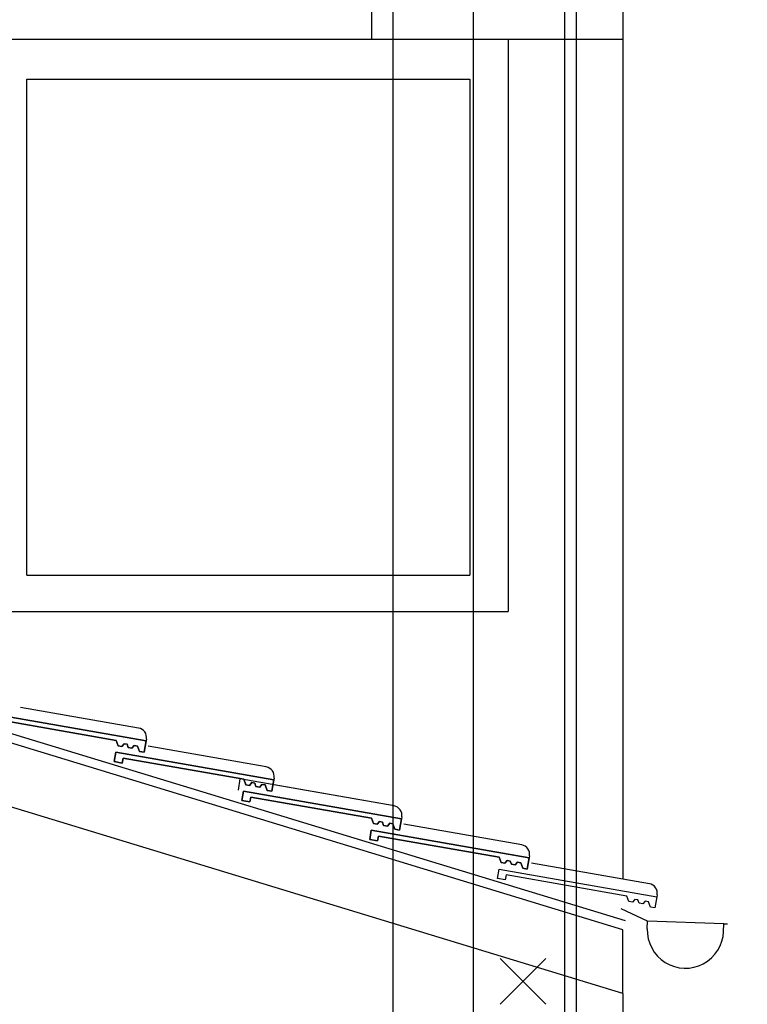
# Model space of a CAD drawing. Header units: millimetres. Extents: x 716 to 905, y 893 to 977.
# Tile 12 of 43: x 752.95 to 754.85, y 963.34 to 965.92. Entities that reach past the tile are written whole.
import ezdxf

# ---------------------------------------------------------------- set-up
doc = ezdxf.new("R2010")
doc.units = ezdxf.units.MM
doc.header["$MEASUREMENT"] = 0
doc.layers.add('$AUDIT-BAD-LAYER', color=7, linetype='Continuous')
doc.layers.add('HTSV_P1_BEMA_KONS_X04', color=7, linetype='Continuous')
doc.layers.add('HTSV_MT_MASH_GEBL_A01', color=122, linetype='Continuous', lineweight=18)
doc.styles.add('HTSV_KONS_BEMASS', font='romans.shx', dxfattribs={"width": 0.7, "bigfont": 'htsv_01.shx'})
doc.dimstyles.new('HTSV_KONS_04', dxfattribs={"dimtxt": 0.25, "dimasz": 0.18, "dimexe": 0.252, "dimexo": 0.0625, "dimgap": 0.1, "dimtad": 1, "dimdec": 3, "dimzin": 4, "dimdsep": 46, "dimtxsty": 'HTSV_KONS_BEMASS', "dimblk": 'ARCHTICK', "dimcen": 0.09, "dimdle": 0.252, "dimclrd": 7, "dimclre": 7, "dimclrt": 7, "dimadec": 0, "dimazin": 0, "dimtfac": 1, "dimtdec": 4, "dimtix": 1, "dimtmove": 2, "dimatfit": 3, "dimfxl": 0, "dimtvp": 1, "dimtolj": 1, "dimtzin": 0, "dimarcsym": 0})

# ---------------------------------------------------------------- blocks, each defined once
blk = doc.blocks.new('_ArchTick')
at = {"layer": 'HTSV_MT_MASH_GEBL_A01', "color": 0, "const_width": 0.15}
blk.add_lwpolyline([(-0.5, -0.5), (0.5, 0.5)], dxfattribs=at)
blk = doc.blocks.new('*D22')
at = {"layer": 'Defpoints', "color": 0}
for p in [(754.906, 974), (754.906, 960.4105), (757.106, 960.4105)]:
    blk.add_point(p, dxfattribs=at)
at = {"layer": 'HTSV_P1_BEMA_KONS_X04', "color": 7, "lineweight": -2}
for p, q in [((754.906, 961.4185), (754.906, 974.252)), ((757.106, 961.4185), (757.106, 974.252)), ((757.358, 974), (754.654, 974))]:
    blk.add_line(p, q, dxfattribs=at)
at = {"layer": 'HTSV_P1_BEMA_KONS_X04', "color": 7, "lineweight": -2, "xscale": 0.18, "yscale": 0.18, "zscale": 0.18, "rotation": 180}
blk.add_blockref('_ArchTick', (754.906, 974), dxfattribs=at)
at = {"layer": 'HTSV_P1_BEMA_KONS_X04', "color": 7, "lineweight": -2, "xscale": 0.18, "yscale": 0.18, "zscale": 0.18}
blk.add_blockref('_ArchTick', (757.106, 974), dxfattribs=at)
at = {"layer": 'HTSV_P1_BEMA_KONS_X04', "color": 7, "insert": (756.006, 974.225), "char_height": 0.25, "attachment_point": 5, "style": 'HTSV_KONS_BEMASS'}
blk.add_mtext('\\A1;2.200', dxfattribs=at)
blk = doc.blocks.new('*D23')
at = {"layer": 'Defpoints', "color": 0}
for p in [(754.406, 974), (754.406, 960.4105), (754.906, 960.4105)]:
    blk.add_point(p, dxfattribs=at)
at = {"layer": 'HTSV_P1_BEMA_KONS_X04', "color": 7, "lineweight": -2}
for p, q in [((754.406, 961.4185), (754.406, 974.252)), ((754.906, 961.4185), (754.906, 974.252)), ((754.406, 974), (754.226, 974)), ((754.906, 974), (754.406, 974)), ((754.906, 974), (755.086, 974))]:
    blk.add_line(p, q, dxfattribs=at)
at = {"layer": 'HTSV_P1_BEMA_KONS_X04', "color": 7, "lineweight": -2, "xscale": 0.18, "yscale": 0.18, "zscale": 0.18}
blk.add_blockref('_ArchTick', (754.406, 974), dxfattribs=at)
at = {"layer": 'HTSV_P1_BEMA_KONS_X04', "color": 7, "lineweight": -2, "xscale": 0.18, "yscale": 0.18, "zscale": 0.18, "rotation": 180}
blk.add_blockref('_ArchTick', (754.906, 974), dxfattribs=at)
at = {"layer": 'HTSV_P1_BEMA_KONS_X04', "color": 7, "insert": (754.656, 974.225), "char_height": 0.25, "attachment_point": 5, "style": 'HTSV_KONS_BEMASS'}
blk.add_mtext('\\A1;.500', dxfattribs=at)
blk = doc.blocks.new('*D24')
at = {"layer": 'Defpoints', "color": 0}
for p in [(754.376, 974), (754.376, 960.4105), (754.406, 960.4105)]:
    blk.add_point(p, dxfattribs=at)
at = {"layer": 'HTSV_P1_BEMA_KONS_X04', "color": 7, "lineweight": -2}
for p, q in [((754.376, 961.4185), (754.376, 974.252)), ((754.406, 961.4185), (754.406, 974.252)), ((754.376, 974), (754.196, 974)), ((754.406, 974), (754.376, 974)), ((754.406, 974), (754.586, 974))]:
    blk.add_line(p, q, dxfattribs=at)
at = {"layer": 'HTSV_P1_BEMA_KONS_X04', "color": 7, "lineweight": -2, "xscale": 0.18, "yscale": 0.18, "zscale": 0.18}
blk.add_blockref('_ArchTick', (754.376, 974), dxfattribs=at)
at = {"layer": 'HTSV_P1_BEMA_KONS_X04', "color": 7, "lineweight": -2, "xscale": 0.18, "yscale": 0.18, "zscale": 0.18, "rotation": 180}
blk.add_blockref('_ArchTick', (754.406, 974), dxfattribs=at)
at = {"layer": 'HTSV_P1_BEMA_KONS_X04', "color": 7, "insert": (754.3708, 973.5604), "char_height": 0.25, "attachment_point": 5, "style": 'HTSV_KONS_BEMASS'}
blk.add_mtext('\\A1;.030', dxfattribs=at)
blk = doc.blocks.new('*D25')
at = {"layer": 'Defpoints', "color": 0}
for p in [(754.136, 974), (754.136, 960.4105), (754.376, 960.4105)]:
    blk.add_point(p, dxfattribs=at)
at = {"layer": 'HTSV_P1_BEMA_KONS_X04', "color": 7, "lineweight": -2}
for p, q in [((754.136, 961.4185), (754.136, 974.252)), ((754.376, 961.4185), (754.376, 974.252)), ((754.136, 974), (753.956, 974)), ((754.376, 974), (754.136, 974)), ((754.376, 974), (754.556, 974))]:
    blk.add_line(p, q, dxfattribs=at)
at = {"layer": 'HTSV_P1_BEMA_KONS_X04', "color": 7, "lineweight": -2, "xscale": 0.18, "yscale": 0.18, "zscale": 0.18}
blk.add_blockref('_ArchTick', (754.136, 974), dxfattribs=at)
at = {"layer": 'HTSV_P1_BEMA_KONS_X04', "color": 7, "lineweight": -2, "xscale": 0.18, "yscale": 0.18, "zscale": 0.18, "rotation": 180}
blk.add_blockref('_ArchTick', (754.376, 974), dxfattribs=at)
at = {"layer": 'HTSV_P1_BEMA_KONS_X04', "color": 7, "insert": (754.256, 974.225), "char_height": 0.25, "attachment_point": 5, "style": 'HTSV_KONS_BEMASS'}
blk.add_mtext('\\A1;.240', dxfattribs=at)
blk = doc.blocks.new('*D26')
at = {"layer": 'Defpoints', "color": 0}
for p in [(753.926, 974), (754.136, 960.4105), (753.926, 960.2105)]:
    blk.add_point(p, dxfattribs=at)
at = {"layer": 'HTSV_P1_BEMA_KONS_X04', "color": 7, "lineweight": -2}
for p, q in [((753.926, 961.2185), (753.926, 974.252)), ((754.136, 961.4185), (754.136, 974.252)), ((754.388, 974), (753.674, 974))]:
    blk.add_line(p, q, dxfattribs=at)
at = {"layer": 'HTSV_P1_BEMA_KONS_X04', "color": 7, "lineweight": -2, "xscale": 0.18, "yscale": 0.18, "zscale": 0.18, "rotation": 180}
blk.add_blockref('_ArchTick', (753.926, 974), dxfattribs=at)
at = {"layer": 'HTSV_P1_BEMA_KONS_X04', "color": 7, "lineweight": -2, "xscale": 0.18, "yscale": 0.18, "zscale": 0.18}
blk.add_blockref('_ArchTick', (754.136, 974), dxfattribs=at)
at = {"layer": 'HTSV_P1_BEMA_KONS_X04', "color": 7, "insert": (753.6069, 974.2323), "char_height": 0.25, "attachment_point": 5, "style": 'HTSV_KONS_BEMASS'}
blk.add_mtext('\\A1;.210', dxfattribs=at)
blk = doc.blocks.new('*D27')
at = {"layer": 'Defpoints', "color": 0}
for p in [(746.426, 974), (746.426, 960.2105), (753.926, 960.2105)]:
    blk.add_point(p, dxfattribs=at)
at = {"layer": 'HTSV_P1_BEMA_KONS_X04', "color": 7, "lineweight": -2}
for p, q in [((746.426, 961.2185), (746.426, 974.252)), ((753.926, 961.2185), (753.926, 974.252)), ((754.178, 974), (746.174, 974))]:
    blk.add_line(p, q, dxfattribs=at)
at = {"layer": 'HTSV_P1_BEMA_KONS_X04', "color": 7, "lineweight": -2, "xscale": 0.18, "yscale": 0.18, "zscale": 0.18, "rotation": 180}
blk.add_blockref('_ArchTick', (746.426, 974), dxfattribs=at)
at = {"layer": 'HTSV_P1_BEMA_KONS_X04', "color": 7, "lineweight": -2, "xscale": 0.18, "yscale": 0.18, "zscale": 0.18}
blk.add_blockref('_ArchTick', (753.926, 974), dxfattribs=at)
at = {"layer": 'HTSV_P1_BEMA_KONS_X04', "color": 7, "insert": (750.176, 974.225), "char_height": 0.25, "attachment_point": 5, "style": 'HTSV_KONS_BEMASS'}
blk.add_mtext('\\A1;7.500', dxfattribs=at)
blk = doc.blocks.new('*D59')
at = {"layer": 'Defpoints', "color": 0}
for p in [(753.926, 973), (751.916, 963.0505), (753.926, 963.0505)]:
    blk.add_point(p, dxfattribs=at)
at = {"layer": 'HTSV_P1_BEMA_KONS_X04', "color": 7, "lineweight": -2}
for p, q in [((751.916, 963.7305), (751.916, 973.252)), ((753.926, 963.7305), (753.926, 973.252)), ((751.664, 973), (754.178, 973))]:
    blk.add_line(p, q, dxfattribs=at)
at = {"layer": 'HTSV_P1_BEMA_KONS_X04', "color": 7, "lineweight": -2, "xscale": 0.18, "yscale": 0.18, "zscale": 0.18, "rotation": 180}
blk.add_blockref('_ArchTick', (751.916, 973), dxfattribs=at)
at = {"layer": 'HTSV_P1_BEMA_KONS_X04', "color": 7, "lineweight": -2, "xscale": 0.18, "yscale": 0.18, "zscale": 0.18}
blk.add_blockref('_ArchTick', (753.926, 973), dxfattribs=at)
at = {"layer": 'HTSV_P1_BEMA_KONS_X04', "color": 7, "insert": (752.921, 973.225), "char_height": 0.25, "attachment_point": 5, "style": 'HTSV_KONS_BEMASS'}
blk.add_mtext('\\A1;2.010', dxfattribs=at)

msp = doc.modelspace()

# ---------------------------------------------------------------- linework, layer by layer
at = {"layer": '$AUDIT-BAD-LAYER'}
for p, q in [((754.528, 966.6777), (754.528, 963.6688)), ((754.528, 966.6777), (754.528, 963.6688)), ((753.8692, 966.2952), (753.8692, 965.8705)), ((753.8692, 966.2952), (753.8692, 965.8705)), ((750.176, 965.8705), (754.528, 965.8705)), ((750.176, 965.8705), (754.528, 965.8705)), ((754.2272, 965.8705), (754.2272, 964.3705)), ((754.2272, 965.8705), (754.2272, 964.3705)), ((752.9657, 965.7658), (754.1272, 965.7658)), ((752.9657, 964.4658), (752.9657, 965.7658)), ((752.9657, 965.7658), (754.1272, 965.7658)), ((752.9657, 964.4658), (752.9657, 965.7658)), ((754.1272, 965.7658), (754.1272, 964.4658)), ((754.1272, 965.7658), (754.1272, 964.4658)), ((754.535, 963.5592), (750.176, 964.8879)), ((754.535, 963.5592), (750.176, 964.8879)), ((754.528, 963.5362), (750.176, 964.8628)), ((754.528, 963.5362), (750.176, 964.8628)), ((754.528, 963.369), (750.176, 964.6955)), ((754.528, 963.369), (750.176, 964.6955)), ((752.9657, 964.4658), (754.1272, 964.4658)), ((752.9657, 964.4658), (754.1272, 964.4658)), ((752.5015, 964.3705), (754.2272, 964.3705)), ((752.5015, 964.3705), (754.2272, 964.3705)), ((753.2584, 964.0648), (752.9489, 964.119)), ((753.2584, 964.0648), (752.9489, 964.119)), ((753.2779, 964.0309), (752.8642, 964.1033)), ((752.8642, 964.1033), (753.2779, 964.0309)), ((753.2779, 964.0309), (752.8642, 964.1033)), ((752.8642, 964.1033), (753.2779, 964.0309)), ((752.8828, 964.0879), (753.1995, 964.0324)), ((753.1995, 964.0324), (752.8828, 964.0879)), ((752.8828, 964.0879), (753.1995, 964.0324)), ((753.1995, 964.0324), (752.8828, 964.0879)), ((753.2787, 964.0358), (753.2779, 964.0309)), ((753.2787, 964.0358), (753.2779, 964.0309)), ((753.1995, 964.0324), (753.2046, 964.0183)), ((753.2046, 964.0183), (753.1995, 964.0324)), ((753.1995, 964.0324), (753.2046, 964.0183)), ((753.2046, 964.0183), (753.1995, 964.0324)), ((753.2046, 964.0183), (753.2145, 964.0166)), ((753.2145, 964.0166), (753.2046, 964.0183)), ((753.2046, 964.0183), (753.2145, 964.0166)), ((753.2145, 964.0166), (753.2046, 964.0183)), ((753.2145, 964.0166), (753.2204, 964.0237)), ((753.2204, 964.0237), (753.2145, 964.0166)), ((753.2145, 964.0166), (753.2204, 964.0237)), ((753.2204, 964.0237), (753.2145, 964.0166)), ((753.2204, 964.0237), (753.228, 964.0224)), ((753.228, 964.0224), (753.2204, 964.0237)), ((753.2204, 964.0237), (753.228, 964.0224)), ((753.228, 964.0224), (753.2204, 964.0237)), ((753.228, 964.0224), (753.2312, 964.0137)), ((753.2312, 964.0137), (753.228, 964.0224)), ((753.228, 964.0224), (753.2312, 964.0137)), ((753.2312, 964.0137), (753.228, 964.0224)), ((753.2312, 964.0137), (753.241, 964.012)), ((753.241, 964.012), (753.2312, 964.0137)), ((753.2312, 964.0137), (753.241, 964.012)), ((753.241, 964.012), (753.2312, 964.0137)), ((753.241, 964.012), (753.247, 964.0191)), ((753.247, 964.0191), (753.241, 964.012)), ((753.241, 964.012), (753.247, 964.0191)), ((753.247, 964.0191), (753.241, 964.012)), ((753.247, 964.0191), (753.2557, 964.0175)), ((753.2557, 964.0175), (753.247, 964.0191)), ((753.247, 964.0191), (753.2557, 964.0175)), ((753.2557, 964.0175), (753.247, 964.0191)), ((753.2557, 964.0175), (753.2609, 964.0034)), ((753.2609, 964.0034), (753.2557, 964.0175)), ((753.2557, 964.0175), (753.2609, 964.0034)), ((753.2609, 964.0034), (753.2557, 964.0175)), ((753.2727, 964.0014), (753.2779, 964.0309)), ((753.2779, 964.0309), (753.2727, 964.0014)), ((753.2727, 964.0014), (753.2779, 964.0309)), ((753.2779, 964.0309), (753.2727, 964.0014)), ((753.5932, 963.9627), (753.2837, 964.0169)), ((753.5932, 963.9627), (753.2837, 964.0169)), ((753.199, 964.0013), (753.1946, 963.9767)), ((753.1946, 963.9767), (753.199, 964.0013)), ((753.199, 964.0013), (753.1946, 963.9767)), ((753.1946, 963.9767), (753.199, 964.0013)), ((753.6127, 963.9289), (753.199, 964.0013)), ((753.199, 964.0013), (753.6127, 963.9289)), ((753.6127, 963.9289), (753.199, 964.0013)), ((753.199, 964.0013), (753.6127, 963.9289)), ((753.2153, 963.973), (753.2176, 963.9858)), ((753.2176, 963.9858), (753.2153, 963.973)), ((753.2153, 963.973), (753.2176, 963.9858)), ((753.2176, 963.9858), (753.2153, 963.973)), ((753.2176, 963.9858), (753.5343, 963.9304)), ((753.5343, 963.9304), (753.2176, 963.9858)), ((753.2176, 963.9858), (753.5343, 963.9304)), ((753.5343, 963.9304), (753.2176, 963.9858)), ((753.2609, 964.0034), (753.2727, 964.0014)), ((753.2727, 964.0014), (753.2609, 964.0034)), ((753.2609, 964.0034), (753.2727, 964.0014)), ((753.2727, 964.0014), (753.2609, 964.0034)), ((753.1946, 963.9767), (753.2153, 963.973)), ((753.2153, 963.973), (753.1946, 963.9767)), ((753.1946, 963.9767), (753.2153, 963.973)), ((753.2153, 963.973), (753.1946, 963.9767)), ((753.5241, 963.9314), (753.519, 963.9018)), ((753.5241, 963.9314), (753.519, 963.9018)), ((753.928, 963.8607), (753.5241, 963.9314)), ((753.928, 963.8607), (753.5241, 963.9314)), ((753.5343, 963.9304), (753.5394, 963.9163)), ((753.5394, 963.9163), (753.5343, 963.9304)), ((753.5343, 963.9304), (753.5394, 963.9163)), ((753.5394, 963.9163), (753.5343, 963.9304)), ((753.6135, 963.9338), (753.6127, 963.9289)), ((753.6135, 963.9338), (753.6127, 963.9289)), ((753.5394, 963.9163), (753.5492, 963.9146)), ((753.5492, 963.9146), (753.5394, 963.9163)), ((753.5394, 963.9163), (753.5492, 963.9146)), ((753.5492, 963.9146), (753.5394, 963.9163)), ((753.5492, 963.9146), (753.5552, 963.9217)), ((753.5552, 963.9217), (753.5492, 963.9146)), ((753.5492, 963.9146), (753.5552, 963.9217)), ((753.5552, 963.9217), (753.5492, 963.9146)), ((753.5552, 963.9217), (753.5628, 963.9203)), ((753.5628, 963.9203), (753.5552, 963.9217)), ((753.5552, 963.9217), (753.5628, 963.9203)), ((753.5628, 963.9203), (753.5552, 963.9217)), ((753.5628, 963.9203), (753.566, 963.9116)), ((753.566, 963.9116), (753.5628, 963.9203)), ((753.5628, 963.9203), (753.566, 963.9116)), ((753.566, 963.9116), (753.5628, 963.9203)), ((753.566, 963.9116), (753.5758, 963.9099)), ((753.5758, 963.9099), (753.566, 963.9116)), ((753.566, 963.9116), (753.5758, 963.9099)), ((753.5758, 963.9099), (753.566, 963.9116)), ((753.5758, 963.9099), (753.5818, 963.917)), ((753.5818, 963.917), (753.5758, 963.9099)), ((753.5758, 963.9099), (753.5818, 963.917)), ((753.5818, 963.917), (753.5758, 963.9099)), ((753.5818, 963.917), (753.5905, 963.9155)), ((753.5905, 963.9155), (753.5818, 963.917)), ((753.5818, 963.917), (753.5905, 963.9155)), ((753.5905, 963.9155), (753.5818, 963.917)), ((753.5905, 963.9155), (753.5957, 963.9014)), ((753.5957, 963.9014), (753.5905, 963.9155)), ((753.5905, 963.9155), (753.5957, 963.9014)), ((753.5957, 963.9014), (753.5905, 963.9155)), ((753.6075, 963.8993), (753.6127, 963.9289)), ((753.6127, 963.9289), (753.6075, 963.8993)), ((753.6075, 963.8993), (753.6127, 963.9289)), ((753.6127, 963.9289), (753.6075, 963.8993)), ((753.928, 963.8607), (753.6185, 963.9149)), ((753.928, 963.8607), (753.6185, 963.9149)), ((753.5337, 963.8992), (753.5294, 963.8746)), ((753.5294, 963.8746), (753.5337, 963.8992)), ((753.5337, 963.8992), (753.5294, 963.8746)), ((753.5294, 963.8746), (753.5337, 963.8992)), ((753.9475, 963.8268), (753.5337, 963.8992)), ((753.5337, 963.8992), (753.9475, 963.8268)), ((753.9475, 963.8268), (753.5337, 963.8992)), ((753.5337, 963.8992), (753.9475, 963.8268)), ((753.5501, 963.871), (753.5524, 963.8838)), ((753.5524, 963.8838), (753.5501, 963.871)), ((753.5501, 963.871), (753.5524, 963.8838)), ((753.5524, 963.8838), (753.5501, 963.871)), ((753.5524, 963.8838), (753.869, 963.8283)), ((753.869, 963.8283), (753.5524, 963.8838)), ((753.5524, 963.8838), (753.869, 963.8283)), ((753.869, 963.8283), (753.5524, 963.8838)), ((753.5957, 963.9014), (753.6075, 963.8993)), ((753.6075, 963.8993), (753.5957, 963.9014)), ((753.5957, 963.9014), (753.6075, 963.8993)), ((753.6075, 963.8993), (753.5957, 963.9014)), ((753.5294, 963.8746), (753.5501, 963.871)), ((753.5501, 963.871), (753.5294, 963.8746)), ((753.5294, 963.8746), (753.5501, 963.871)), ((753.5501, 963.871), (753.5294, 963.8746)), ((753.869, 963.8283), (753.8742, 963.8142)), ((753.8742, 963.8142), (753.869, 963.8283)), ((753.869, 963.8283), (753.8742, 963.8142)), ((753.8742, 963.8142), (753.869, 963.8283)), ((753.9423, 963.7973), (753.9475, 963.8268)), ((753.9475, 963.8268), (753.9423, 963.7973)), ((753.9423, 963.7973), (753.9475, 963.8268)), ((753.9475, 963.8268), (753.9423, 963.7973)), ((753.9483, 963.8317), (753.9475, 963.8268)), ((753.9483, 963.8317), (753.9475, 963.8268)), ((753.9483, 963.8317), (753.9475, 963.8268)), ((753.9483, 963.8317), (753.9475, 963.8268)), ((753.8742, 963.8142), (753.884, 963.8125)), ((753.884, 963.8125), (753.8742, 963.8142)), ((753.8742, 963.8142), (753.884, 963.8125)), ((753.884, 963.8125), (753.8742, 963.8142)), ((753.884, 963.8125), (753.89, 963.8196)), ((753.89, 963.8196), (753.884, 963.8125)), ((753.884, 963.8125), (753.89, 963.8196)), ((753.89, 963.8196), (753.884, 963.8125)), ((753.89, 963.8196), (753.8976, 963.8183)), ((753.8976, 963.8183), (753.89, 963.8196)), ((753.89, 963.8196), (753.8976, 963.8183)), ((753.8976, 963.8183), (753.89, 963.8196)), ((753.8976, 963.8183), (753.9008, 963.8096)), ((753.9008, 963.8096), (753.8976, 963.8183)), ((753.8976, 963.8183), (753.9008, 963.8096)), ((753.9008, 963.8096), (753.8976, 963.8183)), ((753.9008, 963.8096), (753.9106, 963.8079)), ((753.9106, 963.8079), (753.9008, 963.8096)), ((753.9008, 963.8096), (753.9106, 963.8079)), ((753.9106, 963.8079), (753.9008, 963.8096)), ((753.9106, 963.8079), (753.9166, 963.815)), ((753.9166, 963.815), (753.9106, 963.8079)), ((753.9106, 963.8079), (753.9166, 963.815)), ((753.9166, 963.815), (753.9106, 963.8079)), ((753.9166, 963.815), (753.9253, 963.8134)), ((753.9253, 963.8134), (753.9166, 963.815)), ((753.9166, 963.815), (753.9253, 963.8134)), ((753.9253, 963.8134), (753.9166, 963.815)), ((753.9253, 963.8134), (753.9305, 963.7993)), ((753.9305, 963.7993), (753.9253, 963.8134)), ((753.9253, 963.8134), (753.9305, 963.7993)), ((753.9305, 963.7993), (753.9253, 963.8134)), ((754.2628, 963.7586), (753.9533, 963.8128)), ((754.2628, 963.7586), (753.9533, 963.8128)), ((753.8685, 963.7972), (753.8642, 963.7726)), ((753.8642, 963.7726), (753.8685, 963.7972)), ((753.8685, 963.7972), (753.8642, 963.7726)), ((753.8642, 963.7726), (753.8685, 963.7972)), ((754.2822, 963.7248), (753.8685, 963.7972)), ((753.8685, 963.7972), (754.2822, 963.7248)), ((754.2822, 963.7248), (753.8685, 963.7972)), ((753.8685, 963.7972), (754.2822, 963.7248)), ((753.8849, 963.7689), (753.8872, 963.7817)), ((753.8872, 963.7817), (753.8849, 963.7689)), ((753.8849, 963.7689), (753.8872, 963.7817)), ((753.8872, 963.7817), (753.8849, 963.7689)), ((753.8872, 963.7817), (754.2038, 963.7263)), ((754.2038, 963.7263), (753.8872, 963.7817)), ((753.8872, 963.7817), (754.2038, 963.7263)), ((754.2038, 963.7263), (753.8872, 963.7817)), ((753.9305, 963.7993), (753.9423, 963.7973)), ((753.9423, 963.7973), (753.9305, 963.7993)), ((753.9305, 963.7993), (753.9423, 963.7973)), ((753.9423, 963.7973), (753.9305, 963.7993)), ((753.8642, 963.7726), (753.8849, 963.7689)), ((753.8849, 963.7689), (753.8642, 963.7726)), ((753.8642, 963.7726), (753.8849, 963.7689)), ((753.8849, 963.7689), (753.8642, 963.7726)), ((754.2038, 963.7263), (754.209, 963.7122)), ((754.209, 963.7122), (754.2038, 963.7263)), ((754.2038, 963.7263), (754.209, 963.7122)), ((754.209, 963.7122), (754.2038, 963.7263)), ((754.2771, 963.6952), (754.2822, 963.7248)), ((754.2822, 963.7248), (754.2771, 963.6952)), ((754.2771, 963.6952), (754.2822, 963.7248)), ((754.2822, 963.7248), (754.2771, 963.6952)), ((754.2831, 963.7297), (754.2822, 963.7248)), ((754.2831, 963.7297), (754.2822, 963.7248)), ((754.209, 963.7122), (754.2188, 963.7105)), ((754.2188, 963.7105), (754.209, 963.7122)), ((754.209, 963.7122), (754.2188, 963.7105)), ((754.2188, 963.7105), (754.209, 963.7122)), ((754.2188, 963.7105), (754.2248, 963.7176)), ((754.2248, 963.7176), (754.2188, 963.7105)), ((754.2188, 963.7105), (754.2248, 963.7176)), ((754.2248, 963.7176), (754.2188, 963.7105)), ((754.2248, 963.7176), (754.2324, 963.7162)), ((754.2324, 963.7162), (754.2248, 963.7176)), ((754.2248, 963.7176), (754.2324, 963.7162)), ((754.2324, 963.7162), (754.2248, 963.7176)), ((754.2324, 963.7162), (754.2356, 963.7075)), ((754.2356, 963.7075), (754.2324, 963.7162)), ((754.2324, 963.7162), (754.2356, 963.7075)), ((754.2356, 963.7075), (754.2324, 963.7162)), ((754.2356, 963.7075), (754.2454, 963.7058)), ((754.2454, 963.7058), (754.2356, 963.7075)), ((754.2356, 963.7075), (754.2454, 963.7058)), ((754.2454, 963.7058), (754.2356, 963.7075)), ((754.2454, 963.7058), (754.2514, 963.7129)), ((754.2514, 963.7129), (754.2454, 963.7058)), ((754.2454, 963.7058), (754.2514, 963.7129)), ((754.2514, 963.7129), (754.2454, 963.7058)), ((754.2514, 963.7129), (754.2601, 963.7114)), ((754.2601, 963.7114), (754.2514, 963.7129)), ((754.2514, 963.7129), (754.2601, 963.7114)), ((754.2601, 963.7114), (754.2514, 963.7129)), ((754.2601, 963.7114), (754.2653, 963.6973)), ((754.2653, 963.6973), (754.2601, 963.7114)), ((754.2601, 963.7114), (754.2653, 963.6973)), ((754.2653, 963.6973), (754.2601, 963.7114)), ((754.5976, 963.6566), (754.2881, 963.7108)), ((754.5976, 963.6566), (754.2881, 963.7108)), ((754.199, 963.6705), (754.2033, 963.6951)), ((754.199, 963.6705), (754.2033, 963.6951)), ((754.2033, 963.6951), (754.617, 963.6227)), ((754.2033, 963.6951), (754.617, 963.6227)), ((754.2219, 963.6797), (754.2197, 963.6669)), ((754.2219, 963.6797), (754.2197, 963.6669)), ((754.5386, 963.6243), (754.2219, 963.6797)), ((754.5386, 963.6243), (754.2219, 963.6797)), ((754.2653, 963.6973), (754.2771, 963.6952)), ((754.2771, 963.6952), (754.2653, 963.6973)), ((754.2653, 963.6973), (754.2771, 963.6952)), ((754.2771, 963.6952), (754.2653, 963.6973)), ((754.2197, 963.6669), (754.199, 963.6705)), ((754.2197, 963.6669), (754.199, 963.6705)), ((754.5438, 963.6101), (754.5386, 963.6243)), ((754.5438, 963.6101), (754.5386, 963.6243)), ((754.617, 963.6227), (754.6119, 963.5932)), ((754.617, 963.6227), (754.6119, 963.5932)), ((754.6179, 963.6276), (754.617, 963.6227)), ((754.6179, 963.6276), (754.617, 963.6227)), ((754.5536, 963.6084), (754.5438, 963.6101)), ((754.5536, 963.6084), (754.5438, 963.6101)), ((754.5596, 963.6155), (754.5536, 963.6084)), ((754.5596, 963.6155), (754.5536, 963.6084)), ((754.5672, 963.6142), (754.5596, 963.6155)), ((754.5672, 963.6142), (754.5596, 963.6155)), ((754.5704, 963.6055), (754.5672, 963.6142)), ((754.5704, 963.6055), (754.5672, 963.6142)), ((754.5802, 963.6038), (754.5704, 963.6055)), ((754.5802, 963.6038), (754.5704, 963.6055)), ((754.5862, 963.6109), (754.5802, 963.6038)), ((754.5862, 963.6109), (754.5802, 963.6038)), ((754.5949, 963.6093), (754.5862, 963.6109)), ((754.5949, 963.6093), (754.5862, 963.6109)), ((754.6, 963.5952), (754.5949, 963.6093)), ((754.6, 963.5952), (754.5949, 963.6093)), ((754.6119, 963.5932), (754.6, 963.5952)), ((754.6119, 963.5932), (754.6, 963.5952)), ((754.5926, 963.5586), (754.5237, 963.591)), ((754.5926, 963.5586), (754.5237, 963.591)), ((754.5919, 963.5386), (754.5926, 963.5586)), ((754.5919, 963.5386), (754.5926, 963.5586)), ((754.7925, 963.5518), (754.5926, 963.5586)), ((754.7925, 963.5518), (754.5926, 963.5586)), ((754.7918, 963.5318), (754.7925, 963.5518)), ((754.7918, 963.5318), (754.7925, 963.5518)), ((754.7925, 963.5518), (754.8025, 963.5515)), ((754.7925, 963.5518), (754.8025, 963.5515)), ((754.528, 963.369), (754.528, 963.5362)), ((754.528, 963.369), (754.528, 963.5362)), ((754.206, 963.4605), (754.326, 963.3405)), ((754.326, 963.4605), (754.206, 963.3405)), ((754.206, 963.4605), (754.326, 963.3405)), ((754.326, 963.4605), (754.206, 963.3405)), ((754.528, 963.369), (754.528, 962.7273)), ((754.528, 963.369), (754.528, 962.7273))]:
    msp.add_line(p, q, dxfattribs=at)
for centre, radius, start, end in [((753.2541, 964.0401), 0.025, 350.0473, 80.0668), ((753.2541, 964.0401), 0.025, 350.0473, 80.0668), ((753.5889, 963.9381), 0.025, 350.0699, 80.0699), ((753.5889, 963.9381), 0.025, 350.0699, 80.0699), ((753.9237, 963.836), 0.025, 350.0473, 80.0668), ((753.9237, 963.836), 0.025, 350.0699, 80.0699), ((753.9237, 963.836), 0.025, 350.0473, 80.0668), ((753.9237, 963.836), 0.025, 350.0699, 80.0699), ((754.2585, 963.734), 0.025, 350.0699, 80.0699), ((754.2585, 963.734), 0.025, 350.0699, 80.0699), ((754.5933, 963.6319), 0.025, 350.0473, 80.0668), ((754.5933, 963.6319), 0.025, 350.0473, 80.0668), ((754.6919, 963.5352), 0.1, 178.0477, 358.0477), ((754.6919, 963.5352), 0.1, 178.0477, 358.0477)]:
    msp.add_arc(centre, radius, start, end, dxfattribs=at)

# ---------------------------------------------------------------- dimensions: what is measured, and where the dimension line sits
at = {"layer": 'HTSV_P1_BEMA_KONS_X04'}
for base, p1, p2, picture, middle in [((746.426, 974), (753.926, 960.2105), (746.426, 960.2105), '*D27', (750.176, 974.225)), ((754.136, 974), (754.376, 960.4105), (754.136, 960.4105), '*D25', (754.256, 974.225)), ((754.406, 974), (754.906, 960.4105), (754.406, 960.4105), '*D23', (754.656, 974.225)), ((754.906, 974), (757.106, 960.4105), (754.906, 960.4105), '*D22', (756.006, 974.225))]:
    dim = msp.add_linear_dim(base=base, p1=p1, p2=p2, angle=180, dimstyle='HTSV_KONS_04', override={"dimexo": 1.008}, dxfattribs=at)
    dim.commit()
    dim.dimension.update_dxf_attribs({"geometry": picture, "text_midpoint": middle})
for base, p1, p2, picture, middle in [((753.926, 974), (754.136, 960.4105), (753.926, 960.2105), '*D26', (753.6069, 974.2323)), ((754.376, 974), (754.406, 960.4105), (754.376, 960.4105), '*D24', (754.3708, 973.5604))]:
    dim = msp.add_linear_dim(base=base, p1=p1, p2=p2, angle=180, dimstyle='HTSV_KONS_04', override={"dimexo": 1.008}, dxfattribs=at)
    dim.commit()
    dim.dimension.update_dxf_attribs({"geometry": picture, "text_midpoint": middle, "dimtype": 160})
dim = msp.add_linear_dim(base=(753.926, 973), p1=(751.916, 963.0505), p2=(753.926, 963.0505), dimstyle='HTSV_KONS_04', override={"dimexo": 0.68}, dxfattribs=at)
dim.commit()
dim.dimension.update_dxf_attribs({"geometry": '*D59', "text_midpoint": (752.921, 973.225)})

doc.saveas('drawing.dxf')
